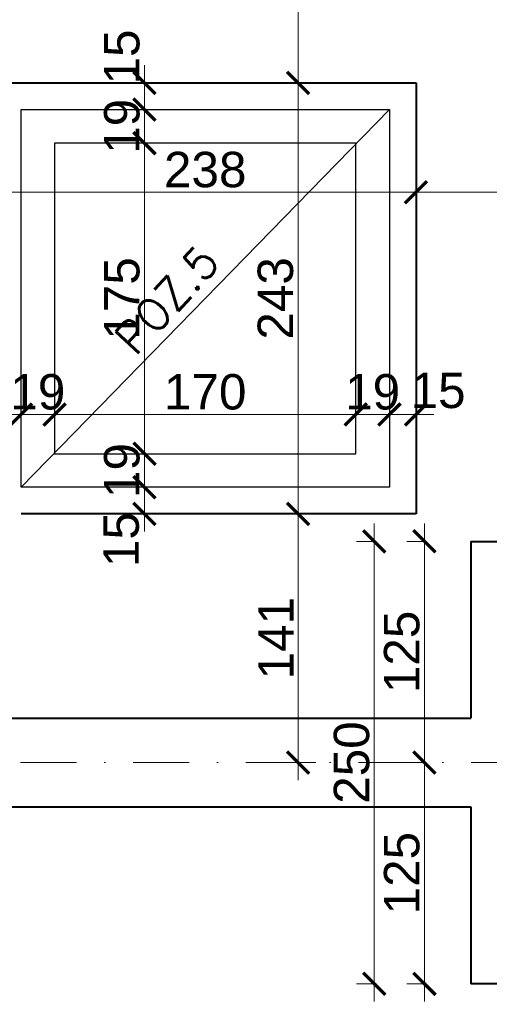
# Model space of a CAD drawing. Extents: x -19 to 9300416, y -12 to 10688993.
# Tile 61 of 106: x 4607558 to 4607823, y 5316082 to 5316638. Entities that reach past the tile are written whole.
import ezdxf

# ---------------------------------------------------------------- set-up
doc = ezdxf.new("R2010")
doc.units = 0
doc.header["$MEASUREMENT"] = 0
doc.linetypes.add('DASHDOT', pattern=[25.4, 12.7, -6.35, 0, -6.35])
for name, color, linetype, lineweight in [('k', 7, 'Continuous', 13), ('K-OPISY', 252, 'Continuous', 15), ('K-OPISY @ 10', 252, 'Continuous', 15), ('K-SCIANY CIENKI', 163, 'Continuous', 30), ('K-SCIANY GRUBY', 195, 'Continuous', 40), ('K-WYMIARY', 7, 'Continuous', 15), ('Osie', 175, 'DASHDOT', 9)]:
    doc.layers.add(name, color=color, linetype=linetype, lineweight=lineweight)
doc.styles.add('Arial Narrow 20', font='arial.ttf', dxfattribs={"height": 20})
doc.styles.add('Opis', font='simplex.shx')
doc.styles.add('Simplex', font='simplex.shx')
doc.dimstyles.new('1do100 ok', dxfattribs={"dimscale": 0.5, "dimtxt": 12, "dimasz": 25, "dimexe": 20, "dimexo": 0, "dimgap": 5, "dimtad": 1, "dimdec": 0, "dimzin": 9, "dimtxsty": 'Arial Narrow 20', "dimblk": 'ARCHTICK', "dimcen": 3, "dimdle": 20, "dimclrd": 256, "dimclre": 256, "dimclrt": 256, "dimadec": 0, "dimazin": 2, "dimtfac": 1, "dimtdec": 0, "dimtix": 1, "dimtmove": 2, "dimatfit": 3, "dimldrblk": 'NONE', "dimfxl": 0, "dimtvp": 1, "dimtolj": 1, "dimtzin": 0, "dimlwd": 5, "dimlwe": 5, "dimarcsym": 0})
doc.dimstyles.new('1do50', dxfattribs={"dimscale": 5, "dimtxt": 2.5, "dimasz": 2.5, "dimexe": 2.5, "dimexo": 0.5, "dimgap": 1, "dimtad": 1, "dimdec": 1, "dimrnd": 0.5, "dimzin": 12, "dimdsep": 46, "dimtxsty": 'Simplex', "dimblk": 'OBLIQUE', "dimcen": 0.5, "dimdle": 2.5, "dimclrd": 256, "dimclre": 256, "dimclrt": 256, "dimadec": 1, "dimazin": 3, "dimtfac": 1, "dimtdec": 1, "dimtix": 1, "dimtmove": 0, "dimatfit": 3, "dimfxl": 0, "dimtolj": 1, "dimtzin": 0, "dimarcsym": 0})

# ---------------------------------------------------------------- blocks, each defined once
blk = doc.blocks.new('_Oblique')
at = {"color": 0, "linetype": 'ByBlock', "lineweight": -2}
blk.add_line((-0.5, -0.5), (0.5, 0.5), dxfattribs=at)
blk = doc.blocks.new('G$C61CBF25F')
at = {"layer": 'Osie', "lineweight": 0, "ltscale": 2.5}
blk.add_line((1525, 1240), (-5, 1240), dxfattribs=at)
blk = doc.blocks.new('_ArchTick')
at = {"color": 0, "linetype": 'ByBlock', "const_width": 0.15}
blk.add_lwpolyline([(-0.5, -0.5), (0.5, 0.5)], dxfattribs=at)
blk = doc.blocks.new('*D813')
at = {"layer": 'Defpoints', "color": 0, "lineweight": 0, "ltscale": 40}
for p in [(4607786.1, 5316218.35), (4607812.35, 5316218.35), (4607812.35, 5316093.35)]:
    blk.add_point(p, dxfattribs=at)
at = {"layer": 'k', "lineweight": 5, "ltscale": 40}
for p, q in [((4607786.1, 5316083.35), (4607786.1, 5316228.35)), ((4607787.35, 5316218.35), (4607776.1, 5316218.35)), ((4607787.35, 5316093.35), (4607776.1, 5316093.35))]:
    blk.add_line(p, q, dxfattribs=at)
at = {"layer": 'k', "lineweight": 5, "ltscale": 40, "xscale": 12.5, "yscale": 12.5, "zscale": 12.5}
for p, rotation in [((4607786.1, 5316218.35), 90), ((4607786.1, 5316093.35), 270)]:
    blk.add_blockref('_ArchTick', p, dxfattribs=dict(at, rotation=rotation))
at = {"layer": 'k', "lineweight": 0, "ltscale": 40, "insert": (4607773.38, 5316155.85), "char_height": 20, "attachment_point": 5, "rotation": 90, "style": 'Arial Narrow 20'}
blk.add_mtext('\\A1;125', dxfattribs=at)
blk = doc.blocks.new('_None')
blk = doc.blocks.new('*D814')
at = {"layer": 'Defpoints', "color": 0, "lineweight": 0, "ltscale": 40}
for p in [(4607786.1, 5316343.35), (4607812.35, 5316343.35), (4607812.35, 5316218.35)]:
    blk.add_point(p, dxfattribs=at)
at = {"layer": 'k', "lineweight": 5, "ltscale": 40}
for p, q in [((4607786.1, 5316208.35), (4607786.1, 5316353.35)), ((4607787.35, 5316343.35), (4607776.1, 5316343.35)), ((4607787.35, 5316218.35), (4607776.1, 5316218.35))]:
    blk.add_line(p, q, dxfattribs=at)
at = {"layer": 'k', "lineweight": 5, "ltscale": 40, "xscale": 12.5, "yscale": 12.5, "zscale": 12.5}
for p, rotation in [((4607786.1, 5316343.35), 90), ((4607786.1, 5316218.35), 270)]:
    blk.add_blockref('_ArchTick', p, dxfattribs=dict(at, rotation=rotation))
at = {"layer": 'k', "lineweight": 0, "ltscale": 40, "insert": (4607773.38, 5316280.85), "char_height": 20, "attachment_point": 5, "rotation": 90, "style": 'Arial Narrow 20'}
blk.add_mtext('\\A1;125', dxfattribs=at)
blk = doc.blocks.new('*D815')
at = {"layer": 'Defpoints', "color": 0, "lineweight": 0, "ltscale": 40}
for p in [(4607757.78, 5316343.35), (4607812.35, 5316343.35), (4607812.35, 5316093.35)]:
    blk.add_point(p, dxfattribs=at)
at = {"layer": 'k', "lineweight": 5, "ltscale": 40}
for p, q in [((4607757.78, 5316083.35), (4607757.78, 5316353.35)), ((4607759.03, 5316343.35), (4607747.78, 5316343.35)), ((4607759.03, 5316093.35), (4607747.78, 5316093.35))]:
    blk.add_line(p, q, dxfattribs=at)
at = {"layer": 'k', "lineweight": 5, "ltscale": 40, "xscale": 12.5, "yscale": 12.5, "zscale": 12.5}
for p, rotation in [((4607757.78, 5316343.35), 90), ((4607757.78, 5316093.35), 270)]:
    blk.add_blockref('_ArchTick', p, dxfattribs=dict(at, rotation=rotation))
at = {"layer": 'k', "lineweight": 0, "ltscale": 40, "insert": (4607745.06, 5316218.35), "char_height": 20, "attachment_point": 5, "rotation": 90, "style": 'Arial Narrow 20'}
blk.add_mtext('\\A1;250', dxfattribs=at)
blk = doc.blocks.new('*D816')
at = {"layer": 'Defpoints', "color": 0, "lineweight": 0, "ltscale": 40}
for p in [(4607812.35, 5316093.35), (4607937.35, 5316083.26), (4607937.35, 5316049.95)]:
    blk.add_point(p, dxfattribs=at)
at = {"layer": 'k', "lineweight": 5, "ltscale": 40}
for p, q in [((4607802.35, 5316049.95), (4607947.35, 5316049.95)), ((4607812.35, 5316051.2), (4607812.35, 5316039.95)), ((4607937.35, 5316051.2), (4607937.35, 5316039.95))]:
    blk.add_line(p, q, dxfattribs=at)
at = {"layer": 'k', "lineweight": 5, "ltscale": 40, "xscale": 12.5, "yscale": 12.5, "zscale": 12.5, "rotation": 180}
blk.add_blockref('_ArchTick', (4607812.35, 5316049.95), dxfattribs=at)
at = {"layer": 'k', "lineweight": 5, "ltscale": 40, "xscale": 12.5, "yscale": 12.5, "zscale": 12.5}
blk.add_blockref('_ArchTick', (4607937.35, 5316049.95), dxfattribs=at)
at = {"layer": 'k', "lineweight": 0, "ltscale": 40, "insert": (4607874.85, 5316062.66), "char_height": 20, "attachment_point": 5, "style": 'Arial Narrow 20'}
blk.add_mtext('\\A1;125', dxfattribs=at)
blk = doc.blocks.new('*D818')
at = {"layer": 'Defpoints', "color": 0, "lineweight": 0, "ltscale": 40}
for p in [(4607812.35, 5316093.35), (4608062.35, 5316093.35), (4608062.35, 5316018.39)]:
    blk.add_point(p, dxfattribs=at)
at = {"layer": 'k', "lineweight": 5, "ltscale": 40}
for p, q in [((4607802.35, 5316018.39), (4608072.35, 5316018.39)), ((4607812.35, 5316019.64), (4607812.35, 5316008.39)), ((4608062.35, 5316019.64), (4608062.35, 5316008.39))]:
    blk.add_line(p, q, dxfattribs=at)
at = {"layer": 'k', "lineweight": 5, "ltscale": 40, "xscale": 12.5, "yscale": 12.5, "zscale": 12.5, "rotation": 180}
blk.add_blockref('_ArchTick', (4607812.35, 5316018.39), dxfattribs=at)
at = {"layer": 'k', "lineweight": 5, "ltscale": 40, "xscale": 12.5, "yscale": 12.5, "zscale": 12.5}
blk.add_blockref('_ArchTick', (4608062.35, 5316018.39), dxfattribs=at)
at = {"layer": 'k', "lineweight": 0, "ltscale": 40, "insert": (4607937.35, 5316031.1), "char_height": 20, "attachment_point": 5, "style": 'Arial Narrow 20'}
blk.add_mtext('\\A1;250', dxfattribs=at)
blk = doc.blocks.new('*D838')
at = {"layer": 'Defpoints', "color": 0, "lineweight": 0, "ltscale": 40}
for p in [(4607769.83, 5316758.35), (4607714.79, 5316602.35), (4607769.83, 5316602.35)]:
    blk.add_point(p, dxfattribs=at)
at = {"layer": 'k', "lineweight": 5, "ltscale": 40}
for p, q in [((4607714.79, 5316768.35), (4607714.79, 5316592.35)), ((4607716.04, 5316758.35), (4607704.79, 5316758.35)), ((4607716.04, 5316602.35), (4607704.79, 5316602.35))]:
    blk.add_line(p, q, dxfattribs=at)
at = {"layer": 'k', "lineweight": 5, "ltscale": 40, "xscale": 12.5, "yscale": 12.5, "zscale": 12.5}
for p, rotation in [((4607714.79, 5316758.35), 90), ((4607714.79, 5316602.35), 270)]:
    blk.add_blockref('_ArchTick', p, dxfattribs=dict(at, rotation=rotation))
at = {"layer": 'k', "lineweight": 0, "ltscale": 40, "insert": (4607702.08, 5316680.35), "char_height": 20, "attachment_point": 5, "rotation": 90, "style": 'Arial Narrow 20'}
blk.add_mtext('\\A1;156', dxfattribs=at)
blk = doc.blocks.new('*D839')
at = {"layer": 'Defpoints', "color": 0, "lineweight": 0, "ltscale": 40}
for p in [(4607769.83, 5316602.35), (4607714.79, 5316358.88), (4607766.35, 5316358.88)]:
    blk.add_point(p, dxfattribs=at)
at = {"layer": 'k', "lineweight": 5, "ltscale": 40}
for p, q in [((4607714.79, 5316612.35), (4607714.79, 5316348.88)), ((4607716.04, 5316602.35), (4607704.79, 5316602.35)), ((4607716.04, 5316358.88), (4607704.79, 5316358.88))]:
    blk.add_line(p, q, dxfattribs=at)
at = {"layer": 'k', "lineweight": 5, "ltscale": 40, "xscale": 12.5, "yscale": 12.5, "zscale": 12.5}
for p, rotation in [((4607714.79, 5316602.35), 90), ((4607714.79, 5316358.88), 270)]:
    blk.add_blockref('_ArchTick', p, dxfattribs=dict(at, rotation=rotation))
at = {"layer": 'k', "lineweight": 0, "ltscale": 40, "insert": (4607702.07, 5316480.62), "char_height": 20, "attachment_point": 5, "rotation": 90, "style": 'Arial Narrow 20'}
blk.add_mtext('\\A1;243', dxfattribs=at)
blk = doc.blocks.new('*D841')
at = {"layer": 'Defpoints', "color": 0, "lineweight": 0, "ltscale": 40}
for p in [(4607781.35, 5316587.35), (4607781.35, 5316540.59), (4607543.35, 5316509.93)]:
    blk.add_point(p, dxfattribs=at)
at = {"layer": 'k', "lineweight": 5, "ltscale": 40}
for p, q in [((4607543.35, 5316539.34), (4607543.35, 5316550.59)), ((4607533.35, 5316540.59), (4607791.35, 5316540.59)), ((4607781.35, 5316541.84), (4607781.35, 5316530.59))]:
    blk.add_line(p, q, dxfattribs=at)
at = {"layer": 'k', "lineweight": 5, "ltscale": 40, "xscale": 12.5, "yscale": 12.5, "zscale": 12.5, "rotation": 180}
blk.add_blockref('_ArchTick', (4607543.35, 5316540.59), dxfattribs=at)
at = {"layer": 'k', "lineweight": 5, "ltscale": 40, "xscale": 12.5, "yscale": 12.5, "zscale": 12.5}
blk.add_blockref('_ArchTick', (4607781.35, 5316540.59), dxfattribs=at)
at = {"layer": 'k', "lineweight": 0, "ltscale": 40, "insert": (4607662.35, 5316553.3), "char_height": 20, "attachment_point": 5, "style": 'Arial Narrow 20'}
blk.add_mtext('\\A1;238', dxfattribs=at)
blk = doc.blocks.new('*D845')
at = {"layer": 'Defpoints', "color": 0, "lineweight": 0, "ltscale": 40}
for p in [(4607781.35, 5316587.35), (4607937.35, 5316569.27), (4607937.35, 5316540.59)]:
    blk.add_point(p, dxfattribs=at)
at = {"layer": 'k', "lineweight": 5, "ltscale": 40}
for p, q in [((4607771.35, 5316540.59), (4607947.35, 5316540.59)), ((4607781.35, 5316541.84), (4607781.35, 5316530.59)), ((4607937.35, 5316541.84), (4607937.35, 5316530.59))]:
    blk.add_line(p, q, dxfattribs=at)
at = {"layer": 'k', "lineweight": 5, "ltscale": 40, "xscale": 12.5, "yscale": 12.5, "zscale": 12.5, "rotation": 180}
blk.add_blockref('_ArchTick', (4607781.35, 5316540.59), dxfattribs=at)
at = {"layer": 'k', "lineweight": 5, "ltscale": 40, "xscale": 12.5, "yscale": 12.5, "zscale": 12.5}
blk.add_blockref('_ArchTick', (4607937.35, 5316540.59), dxfattribs=at)
at = {"layer": 'k', "lineweight": 0, "ltscale": 40, "insert": (4607859.35, 5316553.3), "char_height": 20, "attachment_point": 5, "style": 'Arial Narrow 20'}
blk.add_mtext('\\A1;156', dxfattribs=at)
blk = doc.blocks.new('*D846')
at = {"layer": 'Defpoints', "color": 0, "lineweight": 0, "ltscale": 40}
for p in [(4607766.35, 5316358.88), (4607702.37, 5316218.35), (4607714.79, 5316218.35)]:
    blk.add_point(p, dxfattribs=at)
at = {"layer": 'k', "lineweight": 5, "ltscale": 40}
for p, q in [((4607714.79, 5316368.88), (4607714.79, 5316208.35)), ((4607716.04, 5316358.88), (4607704.79, 5316358.88)), ((4607713.54, 5316218.35), (4607724.79, 5316218.35))]:
    blk.add_line(p, q, dxfattribs=at)
at = {"layer": 'k', "lineweight": 5, "ltscale": 40, "xscale": 12.5, "yscale": 12.5, "zscale": 12.5}
for p, rotation in [((4607714.79, 5316358.88), 90), ((4607714.79, 5316218.35), 270)]:
    blk.add_blockref('_ArchTick', p, dxfattribs=dict(at, rotation=rotation))
at = {"layer": 'k', "lineweight": 0, "ltscale": 40, "insert": (4607702.25, 5316288.62), "char_height": 20, "attachment_point": 5, "rotation": 90, "style": 'Arial Narrow 20'}
blk.add_mtext('\\A1;141', dxfattribs=at)
blk = doc.blocks.new('*D857')
at = {"layer": 'Defpoints', "color": 0, "lineweight": 0, "ltscale": 40}
for p in [(4607162.35, 5317116.76), (4608522.35, 5316773.35), (4607162.35, 5316233.35)]:
    blk.add_point(p, dxfattribs=at)
at = {"layer": 'k', "lineweight": 5, "ltscale": 40}
for p, q in [((4607162.35, 5317115.51), (4607162.35, 5317126.76)), ((4608522.35, 5317115.51), (4608522.35, 5317126.76)), ((4608532.35, 5317116.76), (4607152.35, 5317116.76))]:
    blk.add_line(p, q, dxfattribs=at)
at = {"layer": 'k', "lineweight": 5, "ltscale": 40, "xscale": 12.5, "yscale": 12.5, "zscale": 12.5, "rotation": 180}
blk.add_blockref('_ArchTick', (4607162.35, 5317116.76), dxfattribs=at)
at = {"layer": 'k', "lineweight": 5, "ltscale": 40, "xscale": 12.5, "yscale": 12.5, "zscale": 12.5}
blk.add_blockref('_ArchTick', (4608522.35, 5317116.76), dxfattribs=at)
at = {"layer": 'k', "lineweight": 0, "ltscale": 40, "insert": (4607842.35, 5317129.48), "char_height": 20, "attachment_point": 5, "style": 'Arial Narrow 20'}
blk.add_mtext('\\A1;1360', dxfattribs=at)
blk = doc.blocks.new('*D1564')
at = {"layer": 'Defpoints', "color": 0, "lineweight": 0, "ltscale": 40}
for p in [(4607543.35, 5316424.29), (4607558.35, 5316424.29), (4607558.35, 5316415)]:
    blk.add_point(p, dxfattribs=at)
at = {"layer": 'k', "lineweight": 5, "ltscale": 40}
for p, q in [((4607533.35, 5316415), (4607568.35, 5316415)), ((4607543.35, 5316416.25), (4607543.35, 5316405)), ((4607558.35, 5316416.25), (4607558.35, 5316405))]:
    blk.add_line(p, q, dxfattribs=at)
at = {"layer": 'k', "lineweight": 5, "ltscale": 40, "xscale": 12.5, "yscale": 12.5, "zscale": 12.5, "rotation": 180}
blk.add_blockref('_ArchTick', (4607543.35, 5316415), dxfattribs=at)
at = {"layer": 'k', "lineweight": 5, "ltscale": 40, "xscale": 12.5, "yscale": 12.5, "zscale": 12.5}
blk.add_blockref('_ArchTick', (4607558.35, 5316415), dxfattribs=at)
at = {"layer": 'k', "lineweight": 0, "ltscale": 40, "insert": (4607532.17, 5316427.71), "char_height": 20, "attachment_point": 5, "style": 'Arial Narrow 20'}
blk.add_mtext('\\A1;15', dxfattribs=at)
blk = doc.blocks.new('*D1565')
at = {"layer": 'Defpoints', "color": 0, "lineweight": 0, "ltscale": 40}
for p in [(4607558.35, 5316424.29), (4607577.34, 5316415), (4607577.34, 5316415)]:
    blk.add_point(p, dxfattribs=at)
at = {"layer": 'k', "lineweight": 5, "ltscale": 40}
for p, q in [((4607558.35, 5316415), (4607545.85, 5316415)), ((4607558.35, 5316416.25), (4607558.35, 5316405)), ((4607558.35, 5316415), (4607577.34, 5316415)), ((4607577.34, 5316415), (4607577.34, 5316405)), ((4607577.34, 5316415), (4607589.84, 5316415))]:
    blk.add_line(p, q, dxfattribs=at)
at = {"layer": 'k', "lineweight": 5, "ltscale": 40, "xscale": 12.5, "yscale": 12.5, "zscale": 12.5}
blk.add_blockref('_ArchTick', (4607558.35, 5316415), dxfattribs=at)
at = {"layer": 'k', "lineweight": 5, "ltscale": 40, "xscale": 12.5, "yscale": 12.5, "zscale": 12.5, "rotation": 180}
blk.add_blockref('_ArchTick', (4607577.34, 5316415), dxfattribs=at)
at = {"layer": 'k', "lineweight": 0, "ltscale": 40, "insert": (4607567.85, 5316427.71), "char_height": 20, "attachment_point": 5, "style": 'Arial Narrow 20'}
blk.add_mtext('\\A1;19', dxfattribs=at)
blk = doc.blocks.new('*D1566')
at = {"layer": 'Defpoints', "color": 0, "lineweight": 0, "ltscale": 40}
for p in [(4607577.34, 5316415), (4607747.34, 5316415), (4607747.34, 5316415)]:
    blk.add_point(p, dxfattribs=at)
at = {"layer": 'k', "lineweight": 5, "ltscale": 40}
for p, q in [((4607567.34, 5316415), (4607757.34, 5316415)), ((4607577.34, 5316415), (4607577.34, 5316405)), ((4607747.34, 5316415), (4607747.34, 5316405))]:
    blk.add_line(p, q, dxfattribs=at)
at = {"layer": 'k', "lineweight": 5, "ltscale": 40, "xscale": 12.5, "yscale": 12.5, "zscale": 12.5, "rotation": 180}
blk.add_blockref('_ArchTick', (4607577.34, 5316415), dxfattribs=at)
at = {"layer": 'k', "lineweight": 5, "ltscale": 40, "xscale": 12.5, "yscale": 12.5, "zscale": 12.5}
blk.add_blockref('_ArchTick', (4607747.34, 5316415), dxfattribs=at)
at = {"layer": 'k', "lineweight": 0, "ltscale": 40, "insert": (4607662.34, 5316427.71), "char_height": 20, "attachment_point": 5, "style": 'Arial Narrow 20'}
blk.add_mtext('\\A1;170', dxfattribs=at)
blk = doc.blocks.new('*D1567')
at = {"layer": 'Defpoints', "color": 0, "lineweight": 0, "ltscale": 40}
for p in [(4607747.34, 5316415), (4607766.35, 5316415), (4607766.35, 5316415)]:
    blk.add_point(p, dxfattribs=at)
at = {"layer": 'k', "lineweight": 5, "ltscale": 40}
for p, q in [((4607766.35, 5316415), (4607766.35, 5316425)), ((4607747.34, 5316415), (4607734.84, 5316415)), ((4607747.34, 5316415), (4607747.34, 5316405)), ((4607747.34, 5316415), (4607766.35, 5316415)), ((4607766.35, 5316415), (4607778.85, 5316415))]:
    blk.add_line(p, q, dxfattribs=at)
at = {"layer": 'k', "lineweight": 5, "ltscale": 40, "xscale": 12.5, "yscale": 12.5, "zscale": 12.5}
blk.add_blockref('_ArchTick', (4607747.34, 5316415), dxfattribs=at)
at = {"layer": 'k', "lineweight": 5, "ltscale": 40, "xscale": 12.5, "yscale": 12.5, "zscale": 12.5, "rotation": 180}
blk.add_blockref('_ArchTick', (4607766.35, 5316415), dxfattribs=at)
at = {"layer": 'k', "lineweight": 0, "ltscale": 40, "insert": (4607756.85, 5316427.71), "char_height": 20, "attachment_point": 5, "style": 'Arial Narrow 20'}
blk.add_mtext('\\A1;19', dxfattribs=at)
blk = doc.blocks.new('*D1568')
at = {"layer": 'Defpoints', "color": 0, "lineweight": 0, "ltscale": 40}
for p in [(4607766.35, 5316415), (4607781.35, 5316415), (4607781.35, 5316403.63)]:
    blk.add_point(p, dxfattribs=at)
at = {"layer": 'k', "lineweight": 5, "ltscale": 40}
for p, q in [((4607766.35, 5316415), (4607766.35, 5316425)), ((4607781.35, 5316413.75), (4607781.35, 5316425)), ((4607756.35, 5316415), (4607791.35, 5316415))]:
    blk.add_line(p, q, dxfattribs=at)
at = {"layer": 'k', "lineweight": 5, "ltscale": 40, "xscale": 12.5, "yscale": 12.5, "zscale": 12.5, "rotation": 180}
blk.add_blockref('_ArchTick', (4607766.35, 5316415), dxfattribs=at)
at = {"layer": 'k', "lineweight": 5, "ltscale": 40, "xscale": 12.5, "yscale": 12.5, "zscale": 12.5}
blk.add_blockref('_ArchTick', (4607781.35, 5316415), dxfattribs=at)
at = {"layer": 'k', "lineweight": 0, "ltscale": 40, "insert": (4607793.81, 5316428.52), "char_height": 20, "attachment_point": 5, "style": 'Arial Narrow 20'}
blk.add_mtext('\\A1;15', dxfattribs=at)
blk = doc.blocks.new('*D1569')
at = {"layer": 'Defpoints', "color": 0, "lineweight": 0, "ltscale": 40}
for p in [(4607620.16, 5316373.88), (4607628.06, 5316373.88), (4607620.16, 5316358.88)]:
    blk.add_point(p, dxfattribs=at)
at = {"layer": 'k', "lineweight": 5, "ltscale": 40}
for p, q in [((4607628.06, 5316348.88), (4607628.06, 5316383.88)), ((4607626.81, 5316373.88), (4607638.06, 5316373.88)), ((4607626.81, 5316358.88), (4607638.06, 5316358.88))]:
    blk.add_line(p, q, dxfattribs=at)
at = {"layer": 'k', "lineweight": 5, "ltscale": 40, "xscale": 12.5, "yscale": 12.5, "zscale": 12.5}
for p, rotation in [((4607628.06, 5316373.88), 90), ((4607628.06, 5316358.88), 270)]:
    blk.add_blockref('_ArchTick', p, dxfattribs=dict(at, rotation=rotation))
at = {"layer": 'k', "lineweight": 0, "ltscale": 40, "insert": (4607615, 5316344.34), "char_height": 20, "attachment_point": 5, "rotation": 90, "style": 'Arial Narrow 20'}
blk.add_mtext('\\A1;15', dxfattribs=at)
blk = doc.blocks.new('*D1570')
at = {"layer": 'Defpoints', "color": 0, "lineweight": 0, "ltscale": 40}
for p in [(4607628.06, 5316392.84), (4607628.06, 5316392.84), (4607620.16, 5316373.88)]:
    blk.add_point(p, dxfattribs=at)
at = {"layer": 'k', "lineweight": 5, "ltscale": 40}
for p, q in [((4607628.06, 5316392.84), (4607628.06, 5316405.34)), ((4607628.06, 5316392.84), (4607638.06, 5316392.84)), ((4607628.06, 5316373.88), (4607628.06, 5316392.84)), ((4607626.81, 5316373.88), (4607638.06, 5316373.88)), ((4607628.06, 5316373.88), (4607628.06, 5316361.38))]:
    blk.add_line(p, q, dxfattribs=at)
at = {"layer": 'k', "lineweight": 5, "ltscale": 40, "xscale": 12.5, "yscale": 12.5, "zscale": 12.5}
for p, rotation in [((4607628.06, 5316392.84), 270), ((4607628.06, 5316373.88), 90)]:
    blk.add_blockref('_ArchTick', p, dxfattribs=dict(at, rotation=rotation))
at = {"layer": 'k', "lineweight": 0, "ltscale": 40, "insert": (4607615.35, 5316383.36), "char_height": 20, "attachment_point": 5, "rotation": 90, "style": 'Arial Narrow 20'}
blk.add_mtext('\\A1;19', dxfattribs=at)
blk = doc.blocks.new('*D1571')
at = {"layer": 'Defpoints', "color": 0, "lineweight": 0, "ltscale": 40}
for p in [(4607614.97, 5316568.34), (4607628.06, 5316568.34), (4607628.06, 5316392.84)]:
    blk.add_point(p, dxfattribs=at)
at = {"layer": 'k', "lineweight": 5, "ltscale": 40}
for p, q in [((4607628.06, 5316382.84), (4607628.06, 5316578.34)), ((4607626.81, 5316568.34), (4607638.06, 5316568.34)), ((4607628.06, 5316392.84), (4607638.06, 5316392.84))]:
    blk.add_line(p, q, dxfattribs=at)
at = {"layer": 'k', "lineweight": 5, "ltscale": 40, "xscale": 12.5, "yscale": 12.5, "zscale": 12.5}
for p, rotation in [((4607628.06, 5316568.34), 90), ((4607628.06, 5316392.84), 270)]:
    blk.add_blockref('_ArchTick', p, dxfattribs=dict(at, rotation=rotation))
at = {"layer": 'k', "lineweight": 0, "ltscale": 40, "insert": (4607615.35, 5316480.59), "char_height": 20, "attachment_point": 5, "rotation": 90, "style": 'Arial Narrow 20'}
blk.add_mtext('\\A1;175', dxfattribs=at)
blk = doc.blocks.new('*D1572')
at = {"layer": 'Defpoints', "color": 0, "lineweight": 0, "ltscale": 40}
for p in [(4607621.23, 5316587.35), (4607628.06, 5316587.35), (4607614.97, 5316568.34)]:
    blk.add_point(p, dxfattribs=at)
at = {"layer": 'k', "lineweight": 5, "ltscale": 40}
for p, q in [((4607628.06, 5316587.35), (4607628.06, 5316599.85)), ((4607626.81, 5316587.35), (4607638.06, 5316587.35)), ((4607628.06, 5316568.34), (4607628.06, 5316587.35)), ((4607626.81, 5316568.34), (4607638.06, 5316568.34)), ((4607628.06, 5316568.34), (4607628.06, 5316555.84))]:
    blk.add_line(p, q, dxfattribs=at)
at = {"layer": 'k', "lineweight": 5, "ltscale": 40, "xscale": 12.5, "yscale": 12.5, "zscale": 12.5}
for p, rotation in [((4607628.06, 5316587.35), 270), ((4607628.06, 5316568.34), 90)]:
    blk.add_blockref('_ArchTick', p, dxfattribs=dict(at, rotation=rotation))
at = {"layer": 'k', "lineweight": 0, "ltscale": 40, "insert": (4607615.35, 5316577.85), "char_height": 20, "attachment_point": 5, "rotation": 90, "style": 'Arial Narrow 20'}
blk.add_mtext('\\A1;19', dxfattribs=at)
blk = doc.blocks.new('*D1573')
at = {"layer": 'Defpoints', "color": 0, "lineweight": 0, "ltscale": 40}
for p in [(4607621.23, 5316602.35), (4607628.06, 5316602.35), (4607621.23, 5316587.35)]:
    blk.add_point(p, dxfattribs=at)
at = {"layer": 'k', "lineweight": 5, "ltscale": 40}
for p, q in [((4607628.06, 5316577.35), (4607628.06, 5316612.35)), ((4607626.81, 5316602.35), (4607638.06, 5316602.35)), ((4607626.81, 5316587.35), (4607638.06, 5316587.35))]:
    blk.add_line(p, q, dxfattribs=at)
at = {"layer": 'k', "lineweight": 5, "ltscale": 40, "xscale": 12.5, "yscale": 12.5, "zscale": 12.5}
for p, rotation in [((4607628.06, 5316602.35), 90), ((4607628.06, 5316587.35), 270)]:
    blk.add_blockref('_ArchTick', p, dxfattribs=dict(at, rotation=rotation))
at = {"layer": 'k', "lineweight": 0, "ltscale": 40, "insert": (4607615.35, 5316617.01), "char_height": 20, "attachment_point": 5, "rotation": 90, "style": 'Arial Narrow 20'}
blk.add_mtext('\\A1;15', dxfattribs=at)

msp = doc.modelspace()

# ---------------------------------------------------------------- linework, layer by layer
at = {"layer": 'K-OPISY'}
msp.add_line((4607558.35, 5316373.88), (4607766.35, 5316587.35), dxfattribs=at)
at = {"layer": 'K-SCIANY CIENKI'}
for p, q in [((4607558.35, 5316373.88), (4607558.35, 5316587.35)), ((4607558.35, 5316587.35), (4607766.35, 5316587.35)), ((4607766.35, 5316587.35), (4607766.35, 5316373.88)), ((4607747.34, 5316568.34), (4607577.34, 5316568.34)), ((4607577.34, 5316568.34), (4607577.34, 5316392.83)), ((4607747.34, 5316392.87), (4607747.34, 5316568.34)), ((4607577.34, 5316392.83), (4607747.34, 5316392.87)), ((4607582.85, 5316373.88), (4607558.35, 5316373.88)), ((4607766.35, 5316373.88), (4607558.35, 5316373.88))]:
    msp.add_line(p, q, dxfattribs=at)
at = {"layer": 'K-SCIANY GRUBY'}
for p, q in [((4607543.35, 5316602.35), (4607781.35, 5316602.35)), ((4607781.35, 5316602.35), (4607781.35, 5316358.88)), ((4607781.35, 5316358.88), (4607558.35, 5316358.88)), ((4607812.35, 5316343.35), (4607901.83, 5316343.35)), ((4607812.35, 5316343.35), (4607812.35, 5316243.35)), ((4607487.35, 5316243.35), (4607812.35, 5316243.35)), ((4607487.35, 5316193.35), (4607812.35, 5316193.35)), ((4607812.35, 5316193.35), (4607812.35, 5316093.35)), ((4607901.83, 5316093.35), (4607812.35, 5316093.35))]:
    msp.add_line(p, q, dxfattribs=at)
at = {"layer": 'K-WYMIARY', "lineweight": 15}
msp.add_line((4607749.35, 5316587.34), (4607766.35, 5316587.34), dxfattribs=at).dxf.unprotected_set("ltscale", 0)

# ---------------------------------------------------------------- block references
at = {"lineweight": 0, "ltscale": 40}
msp.add_blockref('G$C61CBF25F', (4607082.35, 5314978.35), dxfattribs=at)

# ---------------------------------------------------------------- texts
at = {"layer": 'K-OPISY @ 10', "insert": (4607609.7, 5316459.59), "char_height": 18, "width": 427.8745, "attachment_point": 1, "rotation": 47.2655, "style": 'Opis'}
msp.add_mtext('{\\C0;POZ.5}', dxfattribs=at)

# ---------------------------------------------------------------- dimensions: what is measured, and where the dimension line sits
at = {"layer": 'k', "lineweight": 0, "ltscale": 40}
for base, p1, p2, picture, middle in [((4607162.35, 5317116.76), (4608522.35, 5316773.35), (4607162.35, 5316233.35), '*D857', (4607842.35, 5317129.48)), ((4607781.35, 5316540.59), (4607543.35, 5316509.93), (4607781.35, 5316587.35), '*D841', (4607662.35, 5316553.3)), ((4607937.35, 5316540.59), (4607781.35, 5316587.35), (4607937.35, 5316569.27), '*D845', (4607859.35, 5316553.3)), ((4607577.34, 5316415), (4607558.35, 5316424.29), (4607577.34, 5316415), '*D1565', (4607567.85, 5316427.71)), ((4607747.34, 5316415), (4607577.34, 5316415), (4607747.34, 5316415), '*D1566', (4607662.34, 5316427.71)), ((4607766.35, 5316415), (4607747.34, 5316415), (4607766.35, 5316415), '*D1567', (4607756.85, 5316427.71)), ((4607937.35, 5316049.95), (4607812.35, 5316093.35), (4607937.35, 5316083.26), '*D816', (4607874.85, 5316062.66)), ((4608062.35, 5316018.39), (4607812.35, 5316093.35), (4608062.35, 5316093.35), '*D818', (4607937.35, 5316031.1))]:
    dim = msp.add_linear_dim(base=base, p1=p1, p2=p2, dimstyle='1do100 ok', override={"dimfxl": 2.5}, dxfattribs=at)
    dim.commit()
    dim.dimension.update_dxf_attribs({"geometry": picture, "text_midpoint": middle})
for base, p1, p2, picture, middle in [((4607714.79, 5316602.35), (4607769.83, 5316758.35), (4607769.83, 5316602.35), '*D838', (4607702.08, 5316680.35)), ((4607714.79, 5316358.88), (4607769.83, 5316602.35), (4607766.35, 5316358.88), '*D839', (4607702.07, 5316480.62)), ((4607628.06, 5316587.35), (4607614.97, 5316568.34), (4607621.23, 5316587.35), '*D1572', (4607615.35, 5316577.85)), ((4607628.0613, 5316568.3423), (4607628.0568, 5316392.8444), (4607614.972, 5316568.3423), '*D1571', (4607615.3499, 5316480.5934)), ((4607628.06, 5316392.84), (4607620.16, 5316373.88), (4607628.06, 5316392.84), '*D1570', (4607615.35, 5316383.36)), ((4607714.79, 5316218.35), (4607766.35, 5316358.88), (4607702.37, 5316218.35), '*D846', (4607702.25, 5316288.62)), ((4607757.78, 5316343.35), (4607812.35, 5316093.35), (4607812.35, 5316343.35), '*D815', (4607745.06, 5316218.35)), ((4607786.1, 5316343.35), (4607812.35, 5316218.35), (4607812.35, 5316343.35), '*D814', (4607773.38, 5316280.85)), ((4607786.1, 5316218.35), (4607812.35, 5316093.35), (4607812.35, 5316218.35), '*D813', (4607773.38, 5316155.85))]:
    dim = msp.add_linear_dim(base=base, p1=p1, p2=p2, angle=90, dimstyle='1do100 ok', override={"dimfxl": 2.5}, dxfattribs=at)
    dim.commit()
    dim.dimension.update_dxf_attribs({"geometry": picture, "text_midpoint": middle})
for base, p1, p2, picture, middle in [((4607628.06, 5316602.35), (4607621.23, 5316587.35), (4607621.23, 5316602.35), '*D1573', (4607615.35, 5316617.01)), ((4607628.06, 5316373.88), (4607620.16, 5316358.88), (4607620.16, 5316373.88), '*D1569', (4607615, 5316344.34))]:
    dim = msp.add_linear_dim(base=base, p1=p1, p2=p2, angle=90, dimstyle='1do100 ok', override={"dimfxl": 2.5}, dxfattribs=at)
    dim.commit()
    dim.dimension.update_dxf_attribs({"geometry": picture, "text_midpoint": middle, "dimtype": 160})
for base, p1, p2, picture, middle in [((4607558.35, 5316415), (4607543.35, 5316424.29), (4607558.35, 5316424.29), '*D1564', (4607532.17, 5316427.71)), ((4607781.35, 5316415), (4607766.35, 5316415), (4607781.35, 5316403.63), '*D1568', (4607793.81, 5316428.52))]:
    dim = msp.add_linear_dim(base=base, p1=p1, p2=p2, dimstyle='1do100 ok', override={"dimfxl": 2.5}, dxfattribs=at)
    dim.commit()
    dim.dimension.update_dxf_attribs({"geometry": picture, "text_midpoint": middle, "dimtype": 160})

# ---------------------------------------------------------------- leaders
at = {"layer": 'K-OPISY', "annotation_type": 0, "has_hookline": 1, "hookline_direction": 0, "text_width": 126}
for points in [[(4607382.33, 5316218.52), (4607513.44, 5316056.83), (4607525.94, 5316056.83)], [(4607422.35, 5316135.03), (4607491.22, 5315993.54), (4607503.72, 5315993.54)]]:
    msp.add_leader(points, dimstyle='1do50', override={"dimgap": 1, "dimtad": 1}, dxfattribs=at)

doc.saveas('drawing.dxf')
